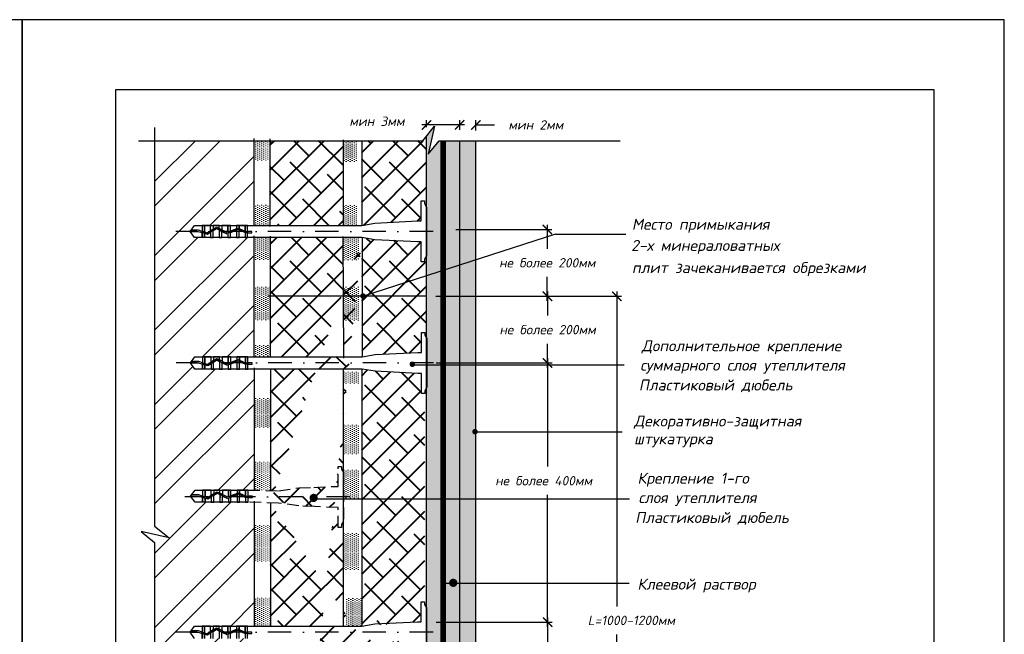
# Model space of a CAD drawing. Header units: inches. Extents: x 47 to 4151, y -1120 to 1902.
# Tile 34 of 93: x 1733 to 1944, y 91 to 223. Entities that reach past the tile are written whole.
import ezdxf

# ---------------------------------------------------------------- set-up
doc = ezdxf.new("R2010")
doc.units = ezdxf.units.IN
doc.header["$LTSCALE"] = 10
doc.header["$MEASUREMENT"] = 0
doc.linetypes.add('DASHDOT', pattern=[1, 0.5, -0.25, 0, -0.25])
doc.linetypes.add('HIDDEN', pattern=[0.375, 0.25, -0.125])
doc.layers.add('dim', color=160, linetype='Continuous', lineweight=15)
doc.layers.add('Layer1', color=108, linetype='Continuous', lineweight=30)
for name, color, linetype in [('DUBEL', 142, 'Continuous'), ('hatch', 240, 'Continuous'), ('ndp', 242, 'Continuous'), ('ramka', 248, 'Continuous'), ('Плиты верх', 96, 'Continuous')]:
    doc.layers.add(name, color=color, linetype=linetype)
doc.layers.add('list', color=5, linetype='Continuous', plot=False)
doc.styles.add('style2', font='romans.shx', dxfattribs={"oblique": 12})
doc.dimstyles.new('1', dxfattribs={"dimtxt": 2, "dimasz": 2, "dimexe": 1, "dimexo": 0.7, "dimgap": 2, "dimtad": 0, "dimtih": 1, "dimtoh": 1, "dimdec": 4, "dimzin": 0, "dimdsep": 46, "dimtxsty": 'style2', "dimblk": 'ARCHTICK', "dimcen": 1.5, "dimdle": 1, "dimadec": 0, "dimazin": 0, "dimtfac": 1, "dimtdec": 4, "dimtofl": 0, "dimtmove": 0, "dimatfit": 2, "dimldrblk": 'DOTSMALL', "dimfxl": 1, "dimtolj": 1, "dimtzin": 0, "dimarcsym": 0})
pattern_1 = [(90, (-9.09828, 637.78272), (-0.4375, 0.21875), [0, -0.4375])]

# ---------------------------------------------------------------- blocks, each defined once
blk = doc.blocks.new('_ArchTick')
at = {"layer": 'DUBEL', "color": 0, "const_width": 0.15}
blk.add_lwpolyline([(-0.5, -0.5), (0.5, 0.5)], dxfattribs=at)
blk = doc.blocks.new('*D325')
at = {"layer": 'Defpoints', "color": 0}
for p in [(1825.88, 177.83), (1821.62, 163.58), (1846.14, 163.58)]:
    blk.add_point(p, dxfattribs=at)
at = {"layer": 'dim', "color": 0, "lineweight": -2}
for p, q in [((1826.58, 177.83), (1847.14, 177.83)), ((1846.14, 178.83), (1846.14, 173.72)), ((1846.14, 162.58), (1846.14, 167.7)), ((1822.32, 163.58), (1847.14, 163.58))]:
    blk.add_line(p, q, dxfattribs=at)
at = {"layer": 'dim', "color": 0, "lineweight": -2, "xscale": 2, "yscale": 2, "zscale": 2}
for p, rotation in [((1846.14, 177.83), 90), ((1846.14, 163.58), 270)]:
    blk.add_blockref('_ArchTick', p, dxfattribs=dict(at, rotation=rotation))
at = {"layer": 'dim', "color": 0, "insert": (1846.14, 170.71), "char_height": 2, "attachment_point": 5, "style": 'style2'}
blk.add_mtext('\\A1;{\\fRomanS|b0|i0|c204|p2;не более 200мм}', dxfattribs=at)
blk = doc.blocks.new('_DotSmall')
at = {"layer": 'DUBEL', "color": 0, "const_width": 0.5}
blk.add_lwpolyline([(-0.0625, 0, 1), (0.0625, 0, 1)], format="xyb", close=True, dxfattribs=at)
blk = doc.blocks.new('*D327')
at = {"layer": 'Defpoints', "color": 0}
for p in [(1839.26, 163.54), (1861.02, 163.54), (1836.94, 23.94)]:
    blk.add_point(p, dxfattribs=at)
at = {"layer": 'dim', "color": 0, "lineweight": -2}
for p, q in [((1861.02, 164.54), (1861.02, 97.24)), ((1839.96, 163.54), (1862.02, 163.54)), ((1861.02, 22.94), (1861.02, 91.24)), ((1837.64, 23.94), (1862.02, 23.94))]:
    blk.add_line(p, q, dxfattribs=at)
at = {"layer": 'dim', "color": 0, "lineweight": -2, "xscale": 2, "yscale": 2, "zscale": 2}
for p, rotation in [((1861.02, 163.54), 90), ((1861.02, 23.94), 270)]:
    blk.add_blockref('_ArchTick', p, dxfattribs=dict(at, rotation=rotation))
at = {"layer": 'dim', "color": 0, "insert": (1864.12, 94.24), "char_height": 2, "attachment_point": 5, "style": 'style2'}
blk.add_mtext('\\A1;L=1000-1200{\\fRomanS|b0|i0|c204|p2;мм}', dxfattribs=at)
blk = doc.blocks.new('*D328')
at = {"layer": 'Defpoints', "color": 0}
for p in [(1830.87, 200.19), (1827.42, 198.44), (1830.87, 198.32)]:
    blk.add_point(p, dxfattribs=at)
at = {"layer": 'dim', "color": 0, "lineweight": -2}
for p, q in [((1827.42, 200.19), (1825.42, 200.19)), ((1827.42, 199.14), (1827.42, 201.19)), ((1830.87, 199.02), (1830.87, 201.19)), ((1830.87, 200.19), (1834.87, 200.19))]:
    blk.add_line(p, q, dxfattribs=at)
at = {"layer": 'dim', "color": 0, "lineweight": -2, "xscale": 2, "yscale": 2, "zscale": 2}
blk.add_blockref('_ArchTick', (1827.42, 200.19), dxfattribs=at)
at = {"layer": 'dim', "color": 0, "lineweight": -2, "xscale": 2, "yscale": 2, "zscale": 2, "rotation": 180}
blk.add_blockref('_ArchTick', (1830.87, 200.19), dxfattribs=at)
at = {"layer": 'dim', "color": 0, "insert": (1843.69, 200.19), "char_height": 2, "attachment_point": 5, "style": 'style2'}
blk.add_mtext('\\A1;{\\fRomanS|b0|i0|c204|p2;мин 2мм}', dxfattribs=at)
blk = doc.blocks.new('*D329')
at = {"layer": 'Defpoints', "color": 0}
for p in [(1820.32, 200.19), (1820.32, 199.02), (1827.42, 198.44)]:
    blk.add_point(p, dxfattribs=at)
at = {"layer": 'dim', "color": 0, "lineweight": -2}
for p, q in [((1828.42, 200.19), (1819.32, 200.19)), ((1820.32, 199.72), (1820.32, 201.19)), ((1827.42, 199.14), (1827.42, 201.19))]:
    blk.add_line(p, q, dxfattribs=at)
at = {"layer": 'dim', "color": 0, "lineweight": -2, "xscale": 2, "yscale": 2, "zscale": 2, "rotation": 180}
blk.add_blockref('_ArchTick', (1820.32, 200.19), dxfattribs=at)
at = {"layer": 'dim', "color": 0, "lineweight": -2, "xscale": 2, "yscale": 2, "zscale": 2}
blk.add_blockref('_ArchTick', (1827.42, 200.19), dxfattribs=at)
at = {"layer": 'dim', "color": 0, "insert": (1809.72, 200.97), "char_height": 2, "attachment_point": 5, "style": 'style2'}
blk.add_mtext('\\A1;{\\fRomanS|b0|i0|c204|p2;мин 3мм}', dxfattribs=at)
blk = doc.blocks.new('*D330')
at = {"layer": 'Defpoints', "color": 0}
for p in [(1821.69, 149.29), (1846.21, 149.29), (1821.69, 93.87)]:
    blk.add_point(p, dxfattribs=at)
at = {"layer": 'dim', "color": 0, "lineweight": -2}
for p, q in [((1846.21, 150.29), (1846.21, 127.12)), ((1822.39, 149.29), (1847.21, 149.29)), ((1846.21, 92.87), (1846.21, 121.1)), ((1822.39, 93.87), (1847.21, 93.87))]:
    blk.add_line(p, q, dxfattribs=at)
at = {"layer": 'dim', "color": 0, "lineweight": -2, "xscale": 2, "yscale": 2, "zscale": 2}
for p, rotation in [((1846.21, 149.29), 90), ((1846.21, 93.87), 270)]:
    blk.add_blockref('_ArchTick', p, dxfattribs=dict(at, rotation=rotation))
at = {"layer": 'dim', "color": 0, "insert": (1845.37, 124.11), "char_height": 2, "attachment_point": 5, "style": 'style2'}
blk.add_mtext('\\A1;{\\fRomanS|b0|i0|c204|p2;не более 400мм}', dxfattribs=at)
blk = doc.blocks.new('*D331')
at = {"layer": 'Defpoints', "color": 0}
for p in [(1825.95, 163.54), (1821.69, 149.28), (1846.21, 149.28)]:
    blk.add_point(p, dxfattribs=at)
at = {"layer": 'dim', "color": 0, "lineweight": -2}
for p, q in [((1846.21, 164.54), (1846.21, 159.42)), ((1826.65, 163.54), (1847.21, 163.54)), ((1846.21, 148.28), (1846.21, 153.4)), ((1822.39, 149.28), (1847.21, 149.28))]:
    blk.add_line(p, q, dxfattribs=at)
at = {"layer": 'dim', "color": 0, "lineweight": -2, "xscale": 2, "yscale": 2, "zscale": 2}
for p, rotation in [((1846.21, 163.54), 90), ((1846.21, 149.28), 270)]:
    blk.add_blockref('_ArchTick', p, dxfattribs=dict(at, rotation=rotation))
at = {"layer": 'dim', "color": 0, "insert": (1846.21, 156.41), "char_height": 2, "attachment_point": 5, "style": 'style2'}
blk.add_mtext('\\A1;{\\fRomanS|b0|i0|c204|p2;не более 200мм}', dxfattribs=at)
blk = doc.blocks.new('*D332')
at = {"layer": 'Defpoints', "color": 0}
for p in [(1842.73, 93.87), (1821.69, 35.21), (1846.21, 35.21)]:
    blk.add_point(p, dxfattribs=at)
at = {"layer": 'dim', "color": 0, "lineweight": -2}
for p, q in [((1846.21, 94.87), (1846.21, 67.55)), ((1843.43, 93.87), (1847.21, 93.87)), ((1846.21, 34.21), (1846.21, 61.53)), ((1822.39, 35.21), (1847.21, 35.21))]:
    blk.add_line(p, q, dxfattribs=at)
at = {"layer": 'dim', "color": 0, "lineweight": -2, "xscale": 2, "yscale": 2, "zscale": 2}
for p, rotation in [((1846.21, 93.87), 90), ((1846.21, 35.21), 270)]:
    blk.add_blockref('_ArchTick', p, dxfattribs=dict(at, rotation=rotation))
at = {"layer": 'dim', "color": 0, "insert": (1846.21, 64.54), "char_height": 2, "attachment_point": 5, "style": 'style2'}
blk.add_mtext('\\A1;{\\fRomanS|b0|i0|c204|p2;не более 400мм}', dxfattribs=at)

msp = doc.modelspace()

# ---------------------------------------------------------------- hatches: boundary and pattern name
at = {"layer": 'dim'}
h = msp.add_hatch(dxfattribs=at)
h.set_pattern_fill('ANSI32', color=1, scale=30, style=0)
h.set_pattern_definition([(45, (2e-14, 319.183), (-7.95495, 7.95495), []), (45, (5.303, 319.183), (-7.95495, 7.95495), [])])
h.paths.add_polyline_path([(1783.451667, 147.994532), (1782.15459, 147.994532), (1781.609133, 147.994532), (1780.315532, 147.994532), (1779.770076, 147.994532), (1778.476474, 147.994532), (1777.931018, 147.994532), (1776.637416, 147.994532), (1776.09196, 147.994532), (1774.798358, 147.994532), (1774.252902, 147.994532), (1772.9593, 147.994532), (1772.413844, 147.994532), (1770.785118, 147.994532), (1769.64571, 149.575327), (1770.044737, 149.575327), (1770.785118, 150.602519), (1772.413844, 150.602519), (1774.252902, 150.602519), (1774.798358, 150.602519), (1776.09196, 150.602519), (1776.637416, 150.602519), (1778.476474, 150.602519), (1779.770076, 150.602519), (1781.609133, 150.602519), (1782.15459, 150.602519), (1783.424476, 150.602519), (1783.424476, 176.10862), (1782.075063, 176.10862), (1781.529607, 176.10862), (1780.236006, 176.10862), (1779.690549, 176.10862), (1778.396948, 176.10862), (1777.851492, 176.10862), (1776.55789, 176.10862), (1776.012434, 176.10862), (1774.718832, 176.10862), (1774.173376, 176.10862), (1772.879774, 176.10862), (1772.334318, 176.10862), (1770.705592, 176.10862), (1769.566184, 177.689416), (1769.965211, 177.689416), (1770.705592, 178.716608), (1772.334318, 178.716608), (1774.173376, 178.716608), (1774.718832, 178.716608), (1776.012434, 178.716608), (1776.55789, 178.716608), (1778.396948, 178.716608), (1779.690549, 178.716608), (1781.529607, 178.716608), (1782.075063, 178.716608), (1783.420163, 178.716608), (1783.420163, 196.817522), (1762.183644, 196.817522), (1762.183644, 114.382322), (1765.298318, 111.92759), (1759.297305, 113.239751), (1762.183644, 110.86777), (1762.183644, -10.570227), (1783.599119, -10.570227), (1783.599119, 11.536329), (1782.10515, 11.536329), (1781.559694, 11.536329), (1780.266092, 11.536329), (1779.720636, 11.536329), (1778.427035, 11.536329), (1777.881578, 11.536329), (1776.587977, 11.536329), (1776.042521, 11.536329), (1774.748919, 11.536329), (1774.203463, 11.536329), (1772.909861, 11.536329), (1772.364405, 11.536329), (1770.735679, 11.536329), (1769.596271, 13.117124), (1769.995298, 13.117124), (1770.735679, 14.144317), (1772.364405, 14.144317), (1774.203463, 14.144317), (1774.748919, 14.144317), (1776.042521, 14.144317), (1776.587977, 14.144317), (1778.427035, 14.144317), (1779.720636, 14.144317), (1781.559694, 14.144317), (1782.10515, 14.144317), (1783.545264, 14.144317), (1783.545264, 33.898367), (1782.075063, 33.898367), (1781.529607, 33.898367), (1780.236006, 33.898367), (1779.690549, 33.898367), (1778.396948, 33.898367), (1777.851492, 33.898367), (1776.55789, 33.898367), (1776.012434, 33.898367), (1774.718832, 33.898367), (1774.173376, 33.898367), (1772.879774, 33.898367), (1772.334318, 33.898367), (1770.705592, 33.898367), (1769.566184, 35.479162), (1769.965211, 35.479162), (1770.705592, 36.506354), (1772.334318, 36.506354), (1774.173376, 36.506354), (1774.718832, 36.506354), (1776.012434, 36.506354), (1776.55789, 36.506354), (1778.396948, 36.506354), (1779.690549, 36.506354), (1781.529607, 36.506354), (1782.075063, 36.506354), (1783.556799, 36.506354), (1783.556799, 62.944688), (1782.264679, 62.978877), (1781.719223, 62.978877), (1780.425622, 62.978877), (1779.880165, 62.978877), (1778.586564, 62.978877), (1778.041108, 62.978877), (1776.747506, 62.978877), (1776.20205, 62.978877), (1774.908448, 62.978877), (1774.362992, 62.978877), (1773.06939, 62.978877), (1772.523934, 62.978877), (1770.895208, 62.978877), (1770.072773, 64.11991), (1769.837854, 64.11991), (1770.154827, 64.559673), (1770.895208, 65.586865), (1772.523934, 65.586865), (1774.362992, 65.586865), (1774.908448, 65.586865), (1776.20205, 65.586865), (1776.747506, 65.586865), (1778.586564, 65.586865), (1779.880165, 65.586865), (1781.719223, 65.586865), (1782.264679, 65.586865), (1783.497504, 65.555932), (1783.497504, 90.403387), (1782.07545, 90.403387), (1781.529994, 90.403387), (1780.236392, 90.403387), (1779.690936, 90.403387), (1778.397334, 90.403387), (1777.851878, 90.403387), (1776.558276, 90.403387), (1776.01282, 90.403387), (1774.719218, 90.403387), (1774.173762, 90.403387), (1772.880161, 90.403387), (1772.334704, 90.403387), (1770.705979, 90.403387), (1769.566571, 91.984182), (1769.965598, 91.984182), (1770.705979, 93.011374), (1772.334704, 93.011374), (1774.173762, 93.011374), (1774.719218, 93.011374), (1776.01282, 93.011374), (1776.558276, 93.011374), (1778.397334, 93.011374), (1779.690936, 93.011374), (1781.529994, 93.011374), (1782.07545, 93.011374), (1783.497505, 93.011374), (1783.497505, 119.475707), (1782.198559, 119.510077), (1781.653102, 119.510077), (1780.359501, 119.510077), (1779.814044, 119.510077), (1778.520443, 119.510077), (1777.974987, 119.510077), (1776.681385, 119.510077), (1776.135929, 119.510077), (1774.842327, 119.510077), (1774.296871, 119.510077), (1773.003269, 119.510077), (1772.457813, 119.510077), (1770.829087, 119.510077), (1770.006652, 120.651109), (1769.771733, 120.651109), (1770.088706, 121.090872), (1770.829087, 122.118064), (1772.457813, 122.118064), (1774.296871, 122.118064), (1774.842327, 122.118064), (1776.135929, 122.118064), (1776.681385, 122.118064), (1778.520443, 122.118064), (1779.814044, 122.118064), (1781.653102, 122.118064), (1782.198559, 122.118064), (1783.451667, 122.086622)])
h.paths.add_polyline_path([(1763.888363, 74.731299), (1780.926241, 74.481949), (1781.674291, 78.001249), (1764.636413, 78.250599)], flags=24)
h.paths.add_polyline_path([(1764.054597, 79.429505), (1776.288351, 79.180155), (1777.036401, 82.699454), (1764.802647, 82.948804)], flags=24)
h.paths.add_polyline_path([(1763.651288, 82.40962), (1778.17538, 82.077153), (1779.172781, 86.769552), (1764.648688, 87.102019)], flags=24)
h = msp.add_hatch(dxfattribs=at)
h.set_pattern_fill('DOTS', color=1, scale=7, angle=90, style=0)
h.set_pattern_definition(pattern_1)
h.paths.add_polyline_path([(1786.821371, 196.817522), (1783.420163, 196.817522), (1783.420163, 192.476714), (1786.821371, 192.476714)])
h = msp.add_hatch(dxfattribs=at)
h.set_pattern_fill('DOTS', color=1, scale=7, angle=90, style=0)
h.set_pattern_definition([(90, (9.8165, 637.54524), (-0.4375, 0.21875), [0, -0.4375])])
h.paths.add_polyline_path([(1805.736138, 196.58004), (1802.334931, 196.58004), (1802.334931, 192.239232), (1805.736138, 192.239232)])
h = msp.add_hatch(dxfattribs=at)
h.set_pattern_fill('DOTS', color=1, scale=7, angle=90, style=0)
h.set_pattern_definition(pattern_1)
h.paths.add_polyline_path([(1786.895079, 165.543593), (1783.424476, 165.543593), (1783.424476, 158.437466), (1786.895079, 158.437466)])
h.paths.add_polyline_path([(1786.895079, 176.10862), (1783.424476, 176.10862), (1783.424476, 171.380775), (1786.895079, 171.380775)])
h.paths.add_polyline_path([(1786.821371, 183.055127), (1783.420163, 183.055127), (1783.420163, 178.716608), (1786.821371, 178.716608)])
h = msp.add_hatch(dxfattribs=at)
h.set_pattern_fill('DOTS', color=1, scale=7, angle=90, style=0)
h.set_pattern_definition([(90, (9.8165, 637.74423), (-0.4375, 0.21875), [0, -0.4375])])
h.paths.add_polyline_path([(1805.809847, 165.505097), (1802.339243, 165.505097), (1802.339243, 158.398971), (1805.809847, 158.398971)])
h.paths.add_polyline_path([(1805.809847, 176.070125), (1802.339243, 176.070125), (1802.339243, 171.34228), (1805.809847, 171.34228)])
h.paths.add_polyline_path([(1805.736138, 183.016632), (1802.334931, 183.016632), (1802.334931, 178.678113), (1805.736138, 178.678113)])
h = msp.add_hatch(dxfattribs=at)
h.set_pattern_fill('DOTS', color=1, scale=7, angle=90, style=0)
h.set_pattern_definition(pattern_1)
h.paths.add_polyline_path([(1786.986063, 141.687306), (1783.451667, 141.687306), (1783.451667, 135.342547), (1786.986063, 135.342547)])
h.paths.add_polyline_path([(1786.895079, 153.107866), (1783.424476, 153.107866), (1783.424476, 150.602519), (1786.895079, 150.602519)])
h = msp.add_hatch(dxfattribs=at)
h.set_pattern_fill('DOTS', color=1, scale=7, angle=90, style=0)
h.set_pattern_definition([(90, (9.8165, 632.08805), (-0.4375, 0.21875), [0, -0.4375])])
h.paths.add_polyline_path([(1805.900831, 135.992633), (1802.366435, 135.992633), (1802.366435, 129.647874), (1805.900831, 129.647874)])
h.paths.add_polyline_path([(1805.809847, 147.413193), (1802.339243, 147.413193), (1802.339243, 144.907845), (1805.809847, 144.907845)])
h = msp.add_hatch(dxfattribs=at)
h.set_pattern_fill('DOTS', color=1, scale=7, angle=90, style=0)
h.set_pattern_definition(pattern_1)
h.paths.add_polyline_path([(1786.953976, 114.671459), (1783.497505, 114.671459), (1783.497505, 106.803959), (1786.953976, 106.803959)])
h.paths.add_polyline_path([(1786.986063, 128.236414), (1783.451667, 128.236414), (1783.451667, 122.086622), (1786.986063, 121.997941)])
h = msp.add_hatch(dxfattribs=at)
h.set_pattern_fill('DOTS', color=1, scale=7, angle=90, style=0)
h.set_pattern_definition([(90, (9.8165, 636.05477), (-0.4375, 0.21875), [0, -0.4375])])
h.paths.add_polyline_path([(1805.868744, 112.943509), (1802.412273, 112.943509), (1802.412273, 105.076008), (1805.868744, 105.076008)])
h.paths.add_polyline_path([(1805.900831, 126.508464), (1802.366435, 126.508464), (1802.366435, 120.358672), (1805.900831, 120.269991)])
h = msp.add_hatch(dxfattribs=at)
h.set_pattern_fill('DOTS', color=1, scale=7, angle=90, style=0)
h.set_pattern_definition(pattern_1)
h.paths.add_polyline_path([(1786.97882, 87.515891), (1783.497504, 87.515891), (1783.497504, 79.902182), (1786.97882, 79.902182)])
h.paths.add_polyline_path([(1786.953976, 99.19025), (1783.497505, 99.19025), (1783.497505, 93.011374), (1786.953976, 93.011374)])
h = msp.add_hatch(dxfattribs=at)
h.set_pattern_fill('DOTS', color=1, scale=7, angle=90, style=0)
h.set_pattern_definition([(90, (10.38493, 637.6791), (-0.4375, 0.21875), [0, -0.4375])])
h.paths.add_polyline_path([(1806.462031, 87.412251), (1802.980715, 87.412251), (1802.980715, 79.798542), (1806.462031, 79.798542)])
h.paths.add_polyline_path([(1806.437188, 99.08661), (1802.980717, 99.08661), (1802.980717, 92.907734), (1806.437188, 92.907734)])
at = {"layer": 'hatch'}
h = msp.add_hatch(dxfattribs=at)
h.set_pattern_fill('DOTS', color=256, scale=12, style=0)
h.set_pattern_definition([(0, (1052.63075, 1196.2518), (0.375, 0.75), [0, -0.75])])
h.paths.add_polyline_path([(1823.869804, 196.817522), (1823.054178, 196.817522), (1820.682196, 193.931184), (1821.994358, 199.932196), (1820.320504, 197.808335), (1820.320504, 78.769885), (1820.320504, -9.244988), (1821.936979, -7.193932), (1820.624817, -13.194945), (1822.996799, -10.308606), (1823.869804, -10.308606)])
h = msp.add_hatch(dxfattribs=at)
h.set_pattern_fill('DOTS', color=256, scale=12, style=0)
h.set_pattern_definition([(0, (1052.6447, 1195.9902), (0.375, 0.75), [0, -0.75])])
h.paths.add_polyline_path([(1823.883751, 196.555901), (1823.068125, 196.555901), (1820.696144, 193.669563), (1822.008305, 199.670575), (1820.334451, 197.546714), (1820.334451, 78.508264), (1820.334451, -9.506609), (1821.950926, -7.455553), (1820.638765, -13.456566), (1823.010746, -10.570227), (1823.883751, -10.570227)])
h = msp.add_hatch(dxfattribs=at)
h.set_pattern_fill('DOTS', color=256, scale=10, style=0)
h.set_pattern_definition([(0, (1052.63075, 1196.2518), (0.3125, 0.625), [0, -0.625])])
h.paths.add_polyline_path([(1827.419105, 196.817522), (1823.869804, 196.817522), (1823.869804, -10.308606), (1827.419105, -10.308606)])
h = msp.add_hatch(dxfattribs=at)
h.set_pattern_fill('DOTS', color=256, scale=10, style=0)
h.set_pattern_definition([(0, (1052.6447, 1195.9902), (0.3125, 0.625), [0, -0.625])])
h.paths.add_polyline_path([(1827.433052, 196.555901), (1823.883751, 196.555901), (1823.883751, -10.570227), (1827.433052, -10.570227)])
h = msp.add_hatch(dxfattribs=at)
h.set_pattern_fill('AR-CONC', color=256, scale=0.35, style=0)
h.set_pattern_definition([(50, (1052.6307, 1196.2518), (2.5104106, -0.2196325), [0.2625, -2.8875]), (355, (1052.6307, 1196.2518), (-0.4856297, 2.6326725), [0.21, -2.31]), (100.4514, (1052.84, 1196.2335), (2.024783, 2.4130384), [0.2230907, -2.4539974]), (46.1842, (1052.6307, 1196.9518), (3.735344, -0.5793166), [0.39375, -4.33125]), (96.6356, (1052.942, 1196.9035), (3.2713195, 3.409413), [0.334636, -3.680995]), (351.1842, (1052.6307, 1196.9518), (3.271317, 3.409415), [0.315, -3.465]), (21, (1052.9807, 1196.7768), (2.0891747, -1.409166), [0.2625, -2.8875]), (326, (1052.9807, 1196.7768), (0.8516037, 2.538025), [0.21, -2.31]), (71.4514, (1053.1548, 1196.6594), (2.940779, 1.1288567), [0.2230907, -2.4539974]), (37.5, (1052.63075, 1196.2518), (0.0425595, 1.1651285), [0, -2.282, 0, -2.345, 0, -2.31875]), (7.5, (1052.6307, 1196.2518), (0.9207434, 1.380441), [0, -1.337, 0, -2.2295, 0, -0.88375]), (327.5, (1051.85025, 1196.2518), (1.8683785, -0.07894205), [0, -0.875, 0, -2.73, 0, -3.6225]), (317.5, (1051.5002, 1196.2518), (2.0411516, 0.3503674), [0, -1.1375, 0, -1.813, 0, -2.5725])])
h.paths.add_polyline_path([(1830.874559, 196.817522), (1827.419105, 196.817522), (1827.419105, -10.308606), (1830.874559, -10.308606)])
h = msp.add_hatch(dxfattribs=at)
h.set_pattern_fill('AR-CONC', color=256, scale=0.35, style=0)
h.set_pattern_definition([(50, (1052.6447, 1195.9902), (2.5104106, -0.2196325), [0.2625, -2.8875]), (355, (1052.6447, 1195.9902), (-0.4856297, 2.6326725), [0.21, -2.31]), (100.4514, (1052.854, 1195.972), (2.024783, 2.4130384), [0.2230907, -2.4539974]), (46.1842, (1052.6447, 1196.6902), (3.735344, -0.5793166), [0.39375, -4.33125]), (96.6356, (1052.956, 1196.642), (3.2713195, 3.409413), [0.334636, -3.680995]), (351.1842, (1052.6447, 1196.69), (3.271317, 3.409415), [0.315, -3.465]), (21, (1052.9947, 1196.5152), (2.0891747, -1.409166), [0.2625, -2.8875]), (326, (1052.9947, 1196.5152), (0.8516037, 2.538025), [0.21, -2.31]), (71.4514, (1053.1688, 1196.3978), (2.940779, 1.1288567), [0.2230907, -2.4539974]), (37.5, (1052.6447, 1195.9902), (0.0425595, 1.1651285), [0, -2.282, 0, -2.345, 0, -2.31875]), (7.5, (1052.6447, 1195.9902), (0.9207434, 1.380441), [0, -1.337, 0, -2.2295, 0, -0.88375]), (327.5, (1051.8642, 1195.9902), (1.8683785, -0.07894205), [0, -0.875, 0, -2.73, 0, -3.6225]), (317.5, (1051.5142, 1195.9902), (2.0411516, 0.3503674), [0, -1.1375, 0, -1.813, 0, -2.5725])])
h.paths.add_polyline_path([(1830.888507, 196.555901), (1827.433052, 196.555901), (1827.433052, -10.570227), (1830.888507, -10.570227)])
at = {"layer": 'Плиты верх', "lineweight": 40}
h = msp.add_hatch(dxfattribs=at)
h.set_pattern_fill('ANSI38', color=1, scale=30, style=0)
h.paths.add_polyline_path([(1786.821371, 196.817522), (1802.479473, 196.817522), (1802.479473, 178.716608), (1786.821371, 178.716608)])
h.paths.add_polyline_path([(1806.480904, 196.817522), (1820.320504, 196.817522), (1820.320504, 183.942505), (1819.189579, 183.942505), (1819.189579, 179.707939), (1809.254759, 179.189497), (1806.480905, 178.716608)])
h.paths.add_polyline_path([(1786.895079, 176.10862), (1802.454367, 176.10862), (1802.591589, 150.602519), (1786.895079, 150.602519)])
h.paths.add_polyline_path([(1786.986063, 147.994532), (1802.530597, 147.994532), (1802.530597, 127.180999), (1801.402067, 127.180999), (1801.402067, 122.904934), (1793.009677, 122.590954), (1789.622591, 122.590954), (1786.986063, 121.997941)], flags=17)
h.paths.add_polyline_path([(1806.481291, 147.994532), (1809.334285, 147.521642), (1819.269105, 147.0447), (1819.269105, 142.768635), (1819.983709, 142.768635), (1819.983709, 98.237271), (1819.189965, 98.237271), (1819.189965, 93.961205), (1806.481291, 93.011374)], flags=17)
h.paths.add_polyline_path([(1806.510992, 11.536329), (1809.284846, 11.06344), (1816.13518, 10.70596), (1819.219666, 10.70596), (1819.219666, 6.310433), (1820.334451, 6.310433), (1820.320504, -9.524306), (1819.496194, -10.570227), (1806.362182, -10.570227), (1806.362182, 11.536329)], flags=17)
edge = h.paths.add_edge_path()
edge.add_line((1806.56043, 176.095063), (1809.254759, 175.635731))
edge.add_line((1809.254759, 175.635731), (1819.189579, 175.158789))
edge.add_line((1819.189579, 175.158789), (1819.189579, 170.882724))
edge.add_line((1819.189579, 170.882724), (1820.320504, 170.882724))
edge.add_line((1820.320504, 170.882724), (1820.320504, 155.828416))
edge.add_line((1820.320504, 155.828416), (1819.269105, 155.828416))
edge.add_line((1819.269105, 155.828416), (1819.269105, 151.55235))
edge.add_line((1819.269105, 151.55235), (1809.334285, 151.075409))
edge.add_line((1809.334285, 151.075409), (1806.560431, 150.602519))
edge.add_line((1806.560431, 150.602519), (1806.480905, 176.10862))
edge.add_line((1786.953976, 119.465551), (1789.922215, 119.384249))
edge.add_line((1789.922215, 119.384249), (1793.027653, 118.727251))
edge.add_line((1793.027653, 118.727251), (1801.402067, 118.397284))
edge.add_line((1801.402067, 118.397284), (1801.402067, 114.121219))
edge.add_line((1801.402067, 114.121219), (1802.530597, 114.121219))
edge.add_line((1802.530597, 114.121219), (1802.530597, 92.911885))
edge.add_line((1802.530597, 92.911885), (1786.953976, 93.011374))
edge.add_line((1786.953976, 93.011374), (1786.953976, 119.384249))
edge.add_line((1806.481292, 90.403387), (1809.255145, 89.930497))
edge.add_line((1809.255145, 89.930497), (1819.189965, 89.453555))
edge.add_line((1819.189965, 89.453555), (1819.189965, 85.17749))
edge.add_line((1819.189965, 85.17749), (1819.90457, 85.17749))
edge.add_line((1819.90457, 85.17749), (1819.90457, 41.732251))
edge.add_line((1819.90457, 41.732251), (1819.189579, 41.732251))
edge.add_line((1819.189579, 41.732251), (1819.189579, 37.497686))
edge.add_line((1819.189579, 37.497686), (1809.254759, 36.979244))
edge.add_line((1809.254759, 36.979244), (1806.48091, 36.506355))
edge.add_line((1806.48091, 36.506355), (1806.48091, 90.403387))
edge.add_line((1806.362182, 33.898367), (1809.254759, 33.425477))
edge.add_line((1809.254759, 33.425477), (1819.189579, 32.907035))
edge.add_line((1819.189579, 32.907035), (1819.189579, 28.67247))
edge.add_line((1819.189579, 28.67247), (1820.334451, 28.67247))
edge.add_line((1820.334451, 28.67247), (1820.334451, 19.370213))
edge.add_line((1820.334451, 19.370213), (1819.219666, 19.370213))
edge.add_line((1819.219666, 19.370213), (1819.219666, 15.094148))
edge.add_line((1819.219666, 15.094148), (1809.284846, 14.617206))
edge.add_line((1809.284846, 14.617206), (1807.754673, 14.356341))
edge.add_line((1807.754673, 14.356341), (1806.510992, 14.144317))
edge.add_line((1806.510992, 14.144317), (1806.362182, 14.144317))
edge.add_line((1806.362182, 14.144317), (1806.362182, 33.949878))
edge.add_line((1787.125057, 33.898367), (1802.637921, 33.898367))
edge.add_line((1802.637921, 33.898367), (1802.637921, 14.144317))
edge.add_line((1802.637921, 14.144317), (1787.125057, 14.050153))
edge.add_line((1787.125057, 14.050153), (1787.125057, 34.070714))
edge.add_line((1787.153484, -10.570227), (1787.153484, 11.536329))
edge.add_line((1787.153484, 11.536329), (1802.691485, 11.490832))
edge.add_line((1802.691485, 11.490832), (1802.691485, -10.570227))
edge.add_line((1802.691485, -10.570227), (1787.153484, -10.898137))

# ---------------------------------------------------------------- linework, layer by layer
at = {"layer": 'DUBEL', "linetype": 'DASHDOT'}
for p, q in [((1821.711938, 177.412614), (1766.746914, 177.412614)), ((1821.791464, 149.298525), (1766.82644, 149.298525)), ((1803.924427, 120.651109), (1767.374582, 120.651109)), ((1821.712325, 91.70738), (1766.747301, 91.70738))]:
    msp.add_line(p, q, dxfattribs=at)
at = {"layer": 'DUBEL', "linetype": 'HIDDEN', "const_width": 1.2}
for points in [[(1823.869804, -10.308606), (1823.869804, 196.817522)], [(1823.883751, -10.570227), (1823.883751, 196.555901)]]:
    msp.add_lwpolyline(points, dxfattribs=at)
at = {"layer": 'DUBEL'}
for points in [[(1818.394314, 179.666439), (1819.189579, 179.666439), (1819.189579, 183.942505), (1819.904183, 183.942505), (1819.904183, 183.353364), (1820.34498, 182.623845), (1820.34498, 172.201384), (1819.904183, 171.471865), (1819.904183, 170.882724), (1819.189579, 170.882724), (1819.189579, 175.158789), (1818.394314, 175.158789), (1809.254759, 175.635731), (1806.480905, 176.10862), (1782.075063, 176.10862), (1782.075063, 177.122198), (1782.978345, 177.122198), (1782.978345, 177.399), (1782.075063, 177.399), (1782.075063, 177.122198), (1782.075063, 178.716608), (1781.529607, 178.716608), (1781.529607, 177.454404), (1781.653224, 177.399), (1782.075063, 177.412614), (1782.075063, 177.122198), (1781.594031, 177.122198), (1781.529607, 177.151072), (1781.529607, 176.10862), (1782.075063, 176.10862), (1780.236006, 176.10862), (1780.236006, 177.730858), (1781.529607, 177.151072), (1780.051524, 177.813542), (1779.690549, 177.681198), (1779.690549, 176.10862), (1780.236006, 176.10862), (1778.396948, 176.10862), (1778.396948, 177.206922), (1779.690549, 177.681198), (1777.851492, 177.006941), (1777.851492, 176.10862), (1778.396948, 176.10862), (1776.55789, 176.10862), (1776.55789, 177.412614), (1777.624207, 176.923611), (1776.012434, 177.739921), (1776.012434, 176.10862), (1776.55789, 176.10862), (1774.718832, 176.10862), (1774.718832, 177.412614), (1774.718832, 177.602961), (1775.422223, 178.038844), (1776.012434, 177.739921), (1775.422223, 178.038844), (1774.173376, 177.264948), (1774.173376, 176.10862), (1774.718832, 176.10862), (1772.879774, 176.10862), (1772.879774, 177.009574), (1773.476635, 176.833187), (1774.173376, 177.264948), (1773.476635, 176.833187), (1772.879774, 177.009574), (1772.879774, 176.10862), (1772.334318, 176.10862), (1772.334318, 177.17077), (1772.879774, 177.009574), (1772.334318, 177.17077), (1772.334318, 176.10862), (1770.705592, 176.10862), (1769.765698, 177.412614), (1771.515965, 177.412614), (1772.334318, 177.17077), (1772.334318, 177.412614), (1771.55601, 177.689416), (1769.965211, 177.689416), (1769.765698, 177.412614), (1770.705592, 178.716608), (1772.334318, 178.716608), (1772.334318, 177.459406), (1772.879774, 177.29821), (1772.879774, 178.716608), (1772.879774, 177.412614), (1772.879774, 177.29821), (1773.436202, 177.133771), (1774.173376, 177.590589), (1774.173376, 178.716608), (1772.334318, 178.716608), (1774.718832, 178.716608), (1774.718832, 177.928601), (1774.173376, 177.590589), (1775.408582, 178.356031), (1776.012434, 178.0502), (1776.012434, 178.716608), (1774.718832, 178.716608), (1776.55789, 178.716608), (1776.55789, 177.773944), (1776.012434, 178.0502), (1777.641913, 177.224921), (1778.396948, 177.501741), (1778.396948, 178.716608), (1776.55789, 178.716608), (1777.851492, 178.716608), (1777.851492, 177.412614), (1777.851492, 177.30176), (1777.851492, 178.716608), (1779.690549, 178.716608), (1779.690549, 177.976016), (1778.396948, 177.501741), (1780.061972, 178.112191), (1780.236006, 178.03419), (1780.236006, 178.716608), (1780.236006, 178.03419), (1781.529607, 177.454404), (1781.529607, 178.716608), (1779.690549, 178.716608), (1782.075063, 178.716608), (1806.480905, 178.716608), (1809.254759, 179.189497), (1818.394314, 179.666439)], [(1818.47384, 151.55235), (1819.269105, 151.55235), (1819.269105, 155.828416), (1819.983709, 155.828416), (1819.983709, 155.239275), (1820.424506, 154.509756), (1820.424506, 144.087295), (1819.983709, 143.357776), (1819.983709, 142.768635), (1819.269105, 142.768635), (1819.269105, 147.0447), (1818.47384, 147.0447), (1809.334285, 147.521642), (1806.560431, 147.994532), (1782.15459, 147.994532), (1782.15459, 149.008109), (1783.057871, 149.008109), (1783.057871, 149.284911), (1782.15459, 149.284911), (1782.15459, 149.008109), (1782.15459, 150.602519), (1781.609133, 150.602519), (1781.609133, 149.340315), (1781.73275, 149.284911), (1782.15459, 149.298525), (1782.15459, 149.008109), (1781.673557, 149.008109), (1781.609133, 149.036983), (1781.609133, 147.994532), (1782.15459, 147.994532), (1780.315532, 147.994532), (1780.315532, 149.61677), (1781.609133, 149.036983), (1780.13105, 149.699453), (1779.770076, 149.567109), (1779.770076, 147.994532), (1780.315532, 147.994532), (1778.476474, 147.994532), (1778.476474, 149.092833), (1779.770076, 149.567109), (1777.931018, 148.892852), (1777.931018, 147.994532), (1778.476474, 147.994532), (1776.637416, 147.994532), (1776.637416, 149.298525), (1777.703733, 148.809522), (1776.09196, 149.625833), (1776.09196, 147.994532), (1776.637416, 147.994532), (1774.798358, 147.994532), (1774.798358, 149.298525), (1774.798358, 149.488872), (1775.501749, 149.924755), (1776.09196, 149.625833), (1775.501749, 149.924755), (1774.252902, 149.150859), (1774.252902, 147.994532), (1774.798358, 147.994532), (1772.9593, 147.994532), (1772.9593, 148.895485), (1773.556161, 148.719098), (1774.252902, 149.150859), (1773.556161, 148.719098), (1772.9593, 148.895485), (1772.9593, 147.994532), (1772.413844, 147.994532), (1772.413844, 149.056681), (1772.9593, 148.895485), (1772.413844, 149.056681), (1772.413844, 147.994532), (1770.785118, 147.994532), (1769.845224, 149.298525), (1771.595491, 149.298525), (1772.413844, 149.056681), (1772.413844, 149.298525), (1771.635536, 149.575327), (1770.044737, 149.575327), (1769.845224, 149.298525), (1770.785118, 150.602519), (1772.413844, 150.602519), (1772.413844, 149.345317), (1772.9593, 149.184121), (1772.9593, 150.602519), (1772.9593, 149.298525), (1772.9593, 149.184121), (1773.515728, 149.019682), (1774.252902, 149.4765), (1774.252902, 150.602519), (1772.413844, 150.602519), (1774.798358, 150.602519), (1774.798358, 149.814513), (1774.252902, 149.4765), (1775.488108, 150.241942), (1776.09196, 149.936111), (1776.09196, 150.602519), (1774.798358, 150.602519), (1776.637416, 150.602519), (1776.637416, 149.659855), (1776.09196, 149.936111), (1777.721439, 149.110833), (1778.476474, 149.387652), (1778.476474, 150.602519), (1776.637416, 150.602519), (1777.931018, 150.602519), (1777.931018, 149.298525), (1777.931018, 149.187671), (1777.931018, 150.602519), (1779.770076, 150.602519), (1779.770076, 149.861927), (1778.476474, 149.387652), (1780.141498, 149.998103), (1780.315532, 149.920101), (1780.315532, 150.602519), (1780.315532, 149.920101), (1781.609133, 149.340315), (1781.609133, 150.602519), (1779.770076, 150.602519), (1782.15459, 150.602519), (1806.560431, 150.602519), (1809.334285, 151.075409), (1818.47384, 151.55235)]]:
    msp.add_lwpolyline(points, close=True, dxfattribs=at)
at = {"layer": 'DUBEL', "linetype": 'HIDDEN'}
msp.add_lwpolyline([(1796.21991, 122.672794), (1801.402067, 122.904934), (1801.402067, 127.180999), (1802.116672, 127.180999), (1802.116672, 126.591859), (1802.557468, 125.862339), (1802.557468, 115.439879), (1802.116672, 114.710359), (1802.116672, 114.121219), (1801.402067, 114.121219), (1801.402067, 118.397284), (1796.407966, 118.560245), (1793.027653, 118.727251), (1788.702414, 119.337985), (1782.198559, 119.510077), (1782.198559, 120.523654), (1783.10184, 120.523654), (1783.10184, 120.800456), (1782.198559, 120.800456), (1782.198559, 120.523654), (1782.198559, 122.118064), (1781.653102, 122.118064), (1781.653102, 120.85586), (1781.776719, 120.800456), (1782.198559, 120.81407), (1782.198559, 120.523654), (1781.717526, 120.523654), (1781.653102, 120.552528), (1781.653102, 119.510077), (1782.198559, 119.510077), (1780.359501, 119.510077), (1780.359501, 121.132315), (1781.653102, 120.552528), (1780.175019, 121.214998), (1779.814044, 121.082654), (1779.814044, 119.510077), (1780.359501, 119.510077), (1778.520443, 119.510077), (1778.520443, 120.608378), (1779.814044, 121.082654), (1777.974987, 120.408397), (1777.974987, 119.510077), (1778.520443, 119.510077), (1776.681385, 119.510077), (1776.681385, 120.81407), (1777.747702, 120.325067), (1776.135929, 121.141377), (1776.135929, 119.510077), (1776.681385, 119.510077), (1774.842327, 119.510077), (1774.842327, 120.81407), (1774.842327, 121.004417), (1775.545718, 121.4403), (1776.135929, 121.141377), (1775.545718, 121.4403), (1774.296871, 120.666404), (1774.296871, 119.510077), (1774.842327, 119.510077), (1773.003269, 119.510077), (1773.003269, 120.41103), (1773.60013, 120.234643), (1774.296871, 120.666404), (1773.60013, 120.234643), (1773.003269, 120.41103), (1773.003269, 119.510077), (1772.457813, 119.510077), (1772.457813, 120.572226), (1773.003269, 120.41103), (1772.457813, 120.572226), (1772.457813, 119.510077), (1770.829087, 119.510077), (1769.889193, 120.81407), (1771.63946, 120.81407), (1772.457813, 120.572226), (1772.457813, 120.81407), (1771.679505, 121.090872), (1770.088706, 121.090872), (1769.889193, 120.81407), (1770.829087, 122.118064), (1772.457813, 122.118064), (1772.457813, 120.860862), (1773.003269, 120.699666), (1773.003269, 122.118064), (1773.003269, 120.81407), (1773.003269, 120.699666), (1773.559697, 120.535227), (1774.296871, 120.992045), (1774.296871, 122.118064), (1772.457813, 122.118064), (1774.842327, 122.118064), (1774.842327, 121.330058), (1774.296871, 120.992045), (1775.532077, 121.757487), (1776.135929, 121.451656), (1776.135929, 122.118064), (1774.842327, 122.118064), (1776.681385, 122.118064), (1776.681385, 121.1754), (1776.135929, 121.451656), (1777.765408, 120.626378), (1778.520443, 120.903197), (1778.520443, 122.118064), (1776.681385, 122.118064), (1777.974987, 122.118064), (1777.974987, 120.81407), (1777.974987, 120.703216), (1777.974987, 122.118064), (1779.814044, 122.118064), (1779.814044, 121.377472), (1778.520443, 120.903197), (1780.185467, 121.513648), (1780.359501, 121.435646), (1780.359501, 122.118064), (1780.359501, 121.435646), (1781.653102, 120.85586), (1781.653102, 122.118064), (1779.814044, 122.118064), (1782.198559, 122.118064), (1788.693393, 121.955103), (1793.009677, 122.590954), (1796.21991, 122.672794)], close=True, dxfattribs=at)
at = {"layer": 'DUBEL'}
for points in [[(1770.705979, 90.403387), (1769.766084, 91.70738), (1771.516352, 91.70738), (1772.334704, 91.465536), (1772.334704, 91.70738), (1771.556397, 91.984182), (1769.965598, 91.984182), (1769.766084, 91.70738), (1770.705979, 93.011374), (1772.334704, 93.011374), (1772.334704, 91.754172), (1772.880161, 91.592976), (1772.880161, 93.011374), (1772.880161, 91.70738), (1772.880161, 91.592976), (1773.436589, 91.428537), (1774.173762, 91.885355), (1774.173762, 93.011374), (1772.334704, 93.011374), (1774.719218, 93.011374), (1774.719218, 92.223368), (1774.173762, 91.885355), (1775.408968, 92.650797), (1776.01282, 92.344966), (1776.01282, 93.011374), (1774.719218, 93.011374), (1776.558276, 93.011374), (1776.558276, 92.06871), (1776.01282, 92.344966), (1777.6423, 91.519688), (1778.397334, 91.796507), (1778.397334, 93.011374), (1776.558276, 93.011374), (1777.851878, 93.011374), (1777.851878, 91.70738), (1777.851878, 91.596526), (1777.851878, 93.011374), (1779.690936, 93.011374), (1779.690936, 92.270782), (1778.397334, 91.796507), (1780.062358, 92.406958), (1780.236392, 92.328956), (1780.236392, 93.011374), (1780.236392, 92.328956), (1781.529994, 91.74917), (1781.529994, 93.011374), (1779.690936, 93.011374), (1782.07545, 93.011374), (1806.481292, 93.011374), (1809.255145, 93.484264), (1818.3947, 93.961205), (1818.3947, 93.961205), (1819.189965, 93.961205), (1819.189965, 98.237271), (1819.90457, 98.237271), (1819.90457, 97.64813), (1820.345367, 96.918611), (1820.345367, 86.49615)], [(1782.07545, 90.403387), (1782.07545, 91.416964), (1782.978731, 91.416964), (1782.978731, 91.693766), (1782.07545, 91.693766), (1782.07545, 91.416964), (1782.07545, 93.011374), (1781.529994, 93.011374), (1781.529994, 91.74917), (1781.653611, 91.693766), (1782.07545, 91.70738), (1782.07545, 91.416964), (1781.594417, 91.416964), (1781.529994, 91.445838), (1781.529994, 90.403387)], [(1772.334704, 90.403387), (1772.334704, 91.465536), (1772.880161, 91.30434), (1772.334704, 91.465536), (1772.334704, 90.403387)], [(1772.880161, 90.403387), (1772.880161, 91.30434), (1773.477022, 91.127953), (1774.173762, 91.559714), (1773.477022, 91.127953), (1772.880161, 91.30434), (1772.880161, 90.403387)], [(1774.719218, 90.403387), (1774.719218, 91.70738), (1774.719218, 91.897727), (1775.42261, 92.33361), (1776.01282, 92.034688), (1775.42261, 92.33361), (1774.173762, 91.559714), (1774.173762, 90.403387)], [(1776.558276, 90.403387), (1776.558276, 91.70738), (1777.624593, 91.218377), (1776.01282, 92.034688), (1776.01282, 90.403387)], [(1778.397334, 90.403387), (1778.397334, 91.501688), (1779.690936, 91.975964), (1777.851878, 91.301707), (1777.851878, 90.403387)], [(1780.236392, 90.403387), (1780.236392, 92.025625), (1781.529994, 91.445838), (1780.05191, 92.108308), (1779.690936, 91.975964), (1779.690936, 90.403387)]]:
    msp.add_lwpolyline(points, dxfattribs=at)
at = {"layer": 'hatch'}
for points in [[(1758.712381, 196.817522), (1819.539625, 196.817522), (1821.994358, 199.932196), (1820.682196, 193.931184), (1823.054178, 196.817522), (1861.725814, 196.817522)], [(1758.712381, 196.817522), (1819.539625, 196.817522), (1821.994358, 199.932196), (1820.682196, 193.931184), (1823.054178, 196.817522), (1854.082346, 196.817522)], [(1762.183644, 199.660385), (1762.183644, 114.382322), (1765.298318, 111.92759), (1759.297305, 113.239751), (1762.183644, 110.86777), (1762.183644, 24.837993)], [(1762.183644, 199.660385), (1762.183644, 114.382322), (1765.298318, 111.92759), (1759.297305, 113.239751), (1762.183644, 110.86777), (1762.183644, -13.985646)]]:
    msp.add_lwpolyline(points, dxfattribs=at)
at = {"layer": 'Layer1'}
for p, q in [((1783.420163, 197.262068), (1783.420163, 178.544315)), ((1786.821371, 197.201653), (1786.821371, 178.4839)), ((1802.479473, 196.989551), (1802.479473, 178.577838)), ((1806.480904, 196.817522), (1806.480904, 178.71661)), ((1820.320504, 78.769885), (1820.320504, 197.808335)), ((1827.419105, -10.308606), (1827.419105, 196.817522)), ((1827.433052, -10.570227), (1827.433052, 196.555901)), ((1830.874559, -10.308606), (1830.874559, 196.817522)), ((1830.888507, -10.570227), (1830.888507, 196.555901)), ((1783.424476, 176.496577), (1783.424476, 150.544681)), ((1786.895079, 176.380918), (1786.895079, 150.429021)), ((1802.45325, 176.316104), (1802.593058, 150.329495)), ((1806.56043, 176.095063), (1806.56043, 150.602522)), ((1820.320504, 163.536295), (1786.360553, 163.536295)), ((1783.451667, 148.227368), (1783.451667, 121.975316)), ((1786.986063, 148.103195), (1786.986063, 121.851143)), ((1802.530597, 148.04453), (1802.530597, 92.911885)), ((1806.481291, 147.994532), (1806.481291, 93.011377)), ((1802.498759, 139.07071), (1802.498759, 117.917319)), ((1783.497505, 119.731283), (1783.497505, 92.948481)), ((1786.953976, 119.465551), (1786.953976, 92.932222))]:
    msp.add_line(p, q, dxfattribs=at)
at = {"layer": 'list'}
for points in [[(1523.848282, -67.308975), (1733.848282, -67.308975), (1733.848282, 222.691025), (1523.848282, 222.691025)], [(1733.848278, -67.308976), (1943.848278, -67.308976), (1943.848278, 222.691024), (1733.848278, 222.691024)], [(1733.848281, -67.308975), (1943.848281, -67.308975), (1943.848281, 222.691025), (1733.848281, 222.691025)], [(1733.848282, -67.308975), (1943.848282, -67.308975), (1943.848282, 222.691025), (1733.848282, 222.691025)]]:
    msp.add_lwpolyline(points, close=True, dxfattribs=at)
at = {"layer": 'ndp'}
for p, q in [((1847.864187, 176.851334), (1806.857223, 163.536295)), ((1847.864187, 176.851334), (1862.931922, 176.851334)), ((1817.566082, 148.89349), (1862.548091, 148.921889)), ((1830.69756, 134.579945), (1862.135614, 134.579945)), ((1796.525538, 120.269235), (1863.726927, 120.269235)), ((1824.524411, 102.195292), (1863.675599, 102.195292))]:
    msp.add_line(p, q, dxfattribs=at)
for points, const_width in [([(1806.463848, 163.596957, 1), (1807.050398, 163.596957, 1)], 0.58655), ([(1817.000561, 149.0035, 1), (1817.587111, 149.0035, 1)], 0.58655), ([(1830.404285, 134.579945, 1), (1830.990835, 134.579945, 1)], 0.58655), ([(1795.748541, 120.432103, 1), (1796.628366, 120.432103, 1)], 0.879825), ([(1825.599059, 102.270493, 1), (1826.478883, 102.270493, 1)], 0.879825)]:
    msp.add_lwpolyline(points, format="xyb", close=True, dxfattribs=dict(at, const_width=const_width))
at = {"layer": 'ramka'}
msp.add_lwpolyline([(1753.848282, -52.308975), (1928.848282, -52.308975), (1928.848282, 207.691025), (1753.848282, 207.691025)], close=True, dxfattribs=at)

# ---------------------------------------------------------------- texts
at = {"layer": 'ndp', "style": 'style2', "oblique": 12}
for s, height, p in [('Место примыкания ', 2.34619952, (1864.232794, 177.77709)), ('2-х минераловатных ', 2.34619952, (1864.081341, 173.251513)), ('плит зачеканивается обрезками', 2.34619952, (1864.232794, 168.495258)), ('Дополнительное крепление ', 2.34619952, (1866.330208, 151.790899)), ('суммарного слоя утеплителя', 2.34619952, (1866.009308, 147.649157)), ('Пластиковый дюбель', 2.34619952, (1865.71177, 143.394692)), ('Декоративно-защитная', 2.34619952, (1864.689608, 135.70395)), ('штукатурка', 2.3461995, (1864.689608, 131.905341)), ('Крепление 1-го', 2.34619952, (1865.410105, 123.470336)), ('слоя утеплителя', 2.34619952, (1865.647136, 119.328594)), ('Пластиковый дюбель', 2.34619952, (1864.936026, 115.074129)), ('Клеевой раствор', 2.34619952, (1865.402318, 100.820962))]:
    msp.add_text(s, height=height, dxfattribs=at).set_placement(p)

# ---------------------------------------------------------------- dimensions: what is measured, and where the dimension line sits
at = {"layer": 'dim'}
dim = msp.add_linear_dim(base=(1820.320504, 200.189128), p1=(1827.419105, 198.437032), p2=(1820.320504, 199.02043), text='{\\fRomanS|b0|i0|c204|p2;мин 3мм}', dimstyle='1', override={"dimtmove": 1}, dxfattribs=at)
dim.commit()
dim.dimension.update_dxf_attribs({"geometry": '*D329', "text_midpoint": (1809.715206, 200.974523), "dimtype": 160})
dim = msp.add_linear_dim(base=(1830.874559, 200.189128), p1=(1827.419105, 198.437032), p2=(1830.874559, 198.320225), text='{\\fRomanS|b0|i0|c204|p2;мин 2мм}', dimstyle='1', dxfattribs=at)
dim.commit()
dim.dimension.update_dxf_attribs({"geometry": '*D328', "text_midpoint": (1843.69418, 200.189128)})
for base, p1, p2, text, picture, middle in [((1846.143679, 163.580814), (1825.88277, 177.833985), (1821.623221, 163.580814), '{\\fRomanS|b0|i0|c204|p2;не более 200мм}', '*D325', (1846.143679, 170.7074)), ((1846.20792, 149.283125), (1825.947011, 163.536295), (1821.687462, 149.283125), '{\\fRomanS|b0|i0|c204|p2;не более 200мм}', '*D331', (1846.20792, 156.40971)), ((1846.20792, 35.208661), (1842.734059, 93.868757), (1821.687462, 35.208661), '{\\fRomanS|b0|i0|c204|p2;не более 400мм}', '*D332', (1846.20792, 64.538709))]:
    dim = msp.add_linear_dim(base=base, p1=p1, p2=p2, angle=270, text=text, dimstyle='1', dxfattribs=at)
    dim.commit()
    dim.dimension.update_dxf_attribs({"geometry": picture, "text_midpoint": middle})
for base, p1, p2, text, override, picture, middle in [((1861.017206, 163.542839), (1836.941413, 23.939599), (1839.260012, 163.542839), 'L=1000-1200{\\fRomanS|b0|i0|c204|p2;мм}', {"dimtmove": 1}, '*D327', (1864.117469, 94.242355)), ((1846.20792, 149.286795), (1821.687462, 93.868757), (1821.687462, 149.286795), '{\\fRomanS|b0|i0|c204|p2;не более 400мм}', {"dimtmove": 2}, '*D330', (1845.368928, 124.110431))]:
    dim = msp.add_linear_dim(base=base, p1=p1, p2=p2, angle=90, text=text, dimstyle='1', override=override, dxfattribs=at)
    dim.commit()
    dim.dimension.update_dxf_attribs({"geometry": picture, "text_midpoint": middle, "dimtype": 160})

doc.saveas('drawing.dxf')
